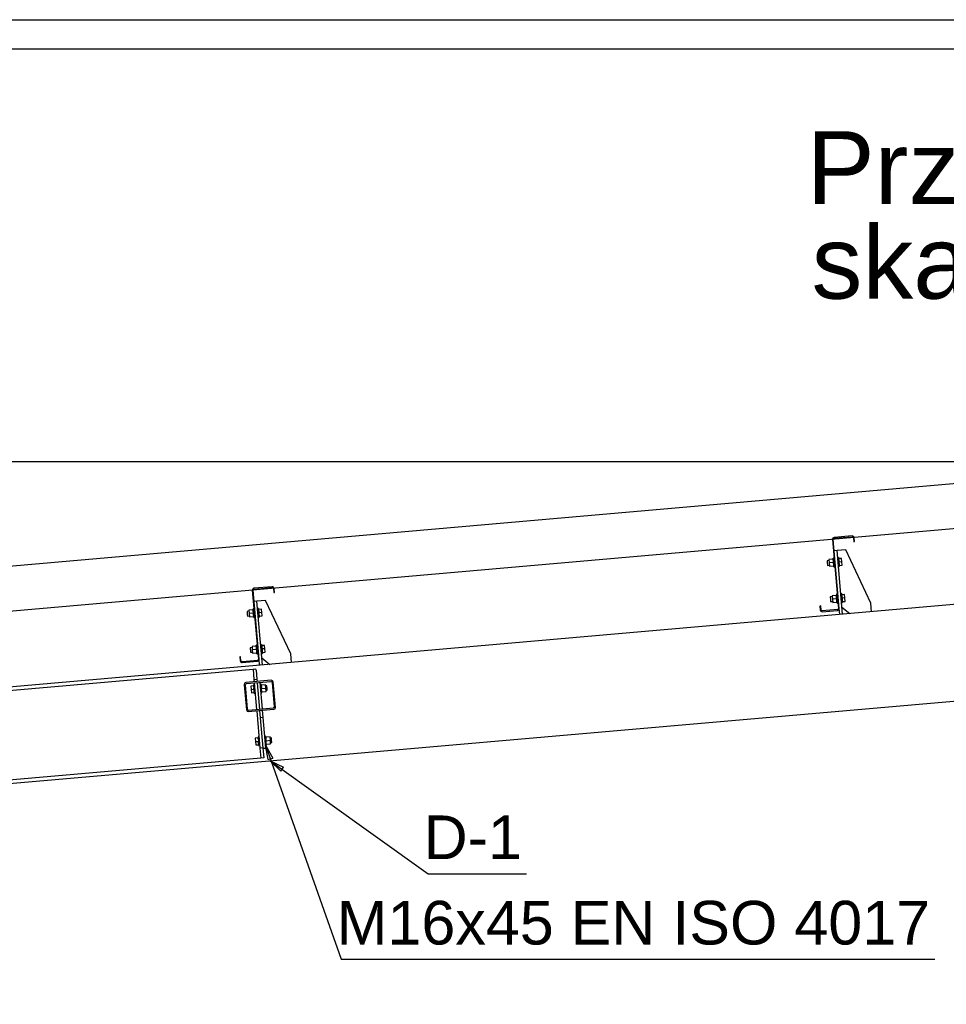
# Paper-space layout 'A0 Advance Steel' of a CAD drawing. Header units: millimetres. Extents: x -21 to 1320, y -7 to 928.
# Tile 111 of 134: x 711 to 775, y 753 to 820. Entities that reach past the tile are written whole.
import ezdxf

# ---------------------------------------------------------------- set-up
doc = ezdxf.new("R2010")
doc.units = ezdxf.units.MM
doc.layers.get('0').update_dxf_attribs({"linetype": 'CONTINUOUS'})
for name, color, linetype in [('AS_Belki', 145, 'CONTINUOUS'), ('AS_Blachy', 30, 'CONTINUOUS'), ('AS_DIM_ON', 7, 'CONTINUOUS'), ('AS_Sruby', 9, 'CONTINUOUS')]:
    doc.layers.add(name, color=color, linetype=linetype)
doc.styles.add('Arial', font='arial.ttf', dxfattribs={"height": 150})

psp = doc.layouts.new('A0 Advance Steel')

# ---------------------------------------------------------------- linework, layer by layer
for p, q in [((653.649, 777.825), (792.65, 789.986)), ((653.649, 774.749), (792.65, 786.91))]:
    psp.add_line(p, q)
at = {"color": 0, "linetype": 'ByBlock', "lineweight": -2}
for p, q in [((728.194, 769.504), (728.018, 770.502)), ((728.018, 770.502), (728.509, 769.615)), ((728.194, 769.504), (728.509, 769.615)), ((729.059, 768.709), (728.343, 769.426)), ((728.343, 769.426), (729.253, 768.98)), ((729.059, 768.709), (729.253, 768.98))]:
    psp.add_line(p, q, dxfattribs=at)
at = {"color": 3, "ltscale": 0.25}
for points in [[(626.837, 626.738), (626.837, 820.338), (953.437, 820.338), (953.437, 626.738), (626.837, 626.738)], [(628.837, 628.738), (628.837, 818.338), (951.437, 818.338), (951.437, 628.738), (628.837, 628.738)]]:
    psp.add_lwpolyline(points, dxfattribs=at)
at = {"color": 7}
for points in [[(728.018, 770.502), (733.214, 755.804), (773.982, 755.804)], [(728.343, 769.426), (739.197, 761.669), (745.95, 761.669)]]:
    psp.add_lwpolyline(points, dxfattribs=at)
at = {"layer": 'AS_Belki', "linetype": 'Continuous', "ltscale": 0.25}
for p, q in [((766.96, 784.673), (766.955, 784.624)), ((766.984, 784.716), (766.96, 784.673)), ((767.022, 784.746), (766.984, 784.716)), ((767.005, 784.629), (767.008, 784.658)), ((767.008, 784.658), (767.022, 784.683)), ((767.069, 784.76), (767.022, 784.746)), ((767.022, 784.683), (767.045, 784.702)), ((767.045, 784.702), (767.073, 784.71)), ((768.314, 784.869), (767.069, 784.76)), ((767.073, 784.71), (768.318, 784.819)), ((768.362, 784.863), (768.314, 784.869)), ((768.318, 784.819), (768.347, 784.816)), ((768.347, 784.816), (768.373, 784.802)), ((768.405, 784.84), (768.362, 784.863)), ((768.373, 784.802), (768.391, 784.779)), ((768.391, 784.779), (768.4, 784.751)), ((768.4, 784.751), (768.424, 784.477)), ((768.436, 784.802), (768.405, 784.84)), ((768.449, 784.755), (768.436, 784.802)), ((768.473, 784.481), (768.449, 784.755)), ((766.955, 784.624), (767.369, 779.892)), ((767.419, 779.897), (767.005, 784.629)), ((768.424, 784.477), (768.473, 784.481)), ((792.25, 781.643), (663.45, 770.374)), ((727.174, 781.26), (727.136, 781.229)), ((727.221, 781.274), (727.174, 781.26)), ((728.466, 781.382), (727.221, 781.274)), ((727.225, 781.224), (728.471, 781.333)), ((728.515, 781.377), (728.466, 781.382)), ((728.471, 781.333), (728.5, 781.329)), ((728.5, 781.329), (728.525, 781.315)), ((728.557, 781.354), (728.515, 781.377)), ((728.525, 781.315), (728.544, 781.293)), ((728.544, 781.293), (728.552, 781.264)), ((728.552, 781.264), (728.576, 780.991)), ((728.588, 781.316), (728.557, 781.354)), ((728.602, 781.269), (728.588, 781.316)), ((728.626, 780.995), (728.602, 781.269)), ((727.113, 781.187), (727.107, 781.138)), ((727.107, 781.138), (727.521, 776.406)), ((727.136, 781.229), (727.113, 781.187)), ((727.157, 781.142), (727.16, 781.172)), ((727.571, 776.411), (727.157, 781.142)), ((727.16, 781.172), (727.174, 781.197)), ((727.174, 781.197), (727.197, 781.216)), ((727.197, 781.216), (727.225, 781.224)), ((728.576, 780.991), (728.626, 780.995)), ((766.15, 780.062), (766.1, 780.057)), ((766.1, 780.057), (766.124, 779.783)), ((766.174, 779.788), (766.15, 780.062)), ((766.124, 779.783), (766.138, 779.737)), ((766.138, 779.737), (766.168, 779.699)), ((766.168, 779.699), (766.211, 779.675)), ((766.182, 779.76), (766.174, 779.788)), ((766.2, 779.737), (766.182, 779.76)), ((766.226, 779.723), (766.2, 779.737)), ((766.211, 779.675), (766.259, 779.67)), ((766.255, 779.72), (766.226, 779.723)), ((767.301, 779.811), (766.255, 779.72)), ((766.259, 779.67), (767.305, 779.761)), ((767.329, 779.819), (767.301, 779.811)), ((767.305, 779.761), (767.352, 779.775)), ((767.352, 779.838), (767.329, 779.819)), ((767.366, 779.863), (767.352, 779.838)), ((767.352, 779.775), (767.39, 779.806)), ((767.369, 779.892), (767.366, 779.863)), ((767.39, 779.806), (767.414, 779.848)), ((767.414, 779.848), (767.419, 779.897)), ((767.414, 779.848), (767.419, 779.897)), ((726.302, 776.576), (726.252, 776.571)), ((726.252, 776.571), (726.276, 776.297)), ((726.326, 776.302), (726.302, 776.576)), ((726.276, 776.297), (726.29, 776.25)), ((726.29, 776.25), (726.32, 776.212)), ((726.32, 776.212), (726.363, 776.189)), ((726.334, 776.273), (726.326, 776.302)), ((726.352, 776.251), (726.334, 776.273)), ((726.378, 776.237), (726.352, 776.251)), ((726.363, 776.189), (726.412, 776.184)), ((726.407, 776.233), (726.378, 776.237)), ((727.453, 776.325), (726.407, 776.233)), ((726.412, 776.184), (727.458, 776.275)), ((727.481, 776.333), (727.453, 776.325)), ((727.458, 776.275), (727.504, 776.289)), ((727.504, 776.351), (727.481, 776.333)), ((727.518, 776.377), (727.504, 776.351)), ((727.504, 776.289), (727.542, 776.319)), ((727.521, 776.406), (727.518, 776.377)), ((727.542, 776.319), (727.566, 776.362)), ((727.566, 776.362), (727.571, 776.411)), ((727.566, 776.362), (727.571, 776.411)), ((663.45, 770.143), (727.16, 775.717)), ((663.45, 763.749), (792.25, 775.017)), ((726.577, 774.757), (726.549, 774.67)), ((726.549, 774.67), (726.552, 774.637)), ((726.552, 774.637), (726.703, 772.917)), ((726.658, 774.8), (726.577, 774.757)), ((726.632, 774.637), (726.651, 774.695)), ((726.779, 772.963), (726.632, 774.637)), ((726.651, 774.695), (726.705, 774.724)), ((728.412, 774.953), (726.658, 774.8)), ((726.705, 774.724), (728.379, 774.87)), ((728.379, 774.87), (728.437, 774.852)), ((728.499, 774.926), (728.412, 774.953)), ((728.437, 774.852), (728.465, 774.797)), ((728.465, 774.797), (728.612, 773.124)), ((728.542, 774.844), (728.499, 774.926)), ((728.695, 773.091), (728.542, 774.844)), ((726.703, 772.917), (726.745, 772.835)), ((726.745, 772.835), (726.833, 772.807)), ((726.807, 772.909), (726.779, 772.963)), ((726.866, 772.891), (726.807, 772.909)), ((726.833, 772.807), (728.586, 772.961)), ((728.539, 773.037), (726.866, 772.891)), ((728.593, 773.065), (728.539, 773.037)), ((728.586, 772.961), (728.667, 773.003)), ((728.612, 773.124), (728.593, 773.065)), ((728.667, 773.003), (728.695, 773.091)), ((727.695, 769.6), (689.84, 766.289))]:
    psp.add_line(p, q, dxfattribs=at)
at = {"layer": 'AS_Blachy', "linetype": 'Continuous', "ltscale": 0.25}
for p, q in [((767.272, 783.874), (767.072, 783.857)), ((767.869, 783.926), (767.272, 783.874)), ((767.655, 779.491), (767.272, 783.874)), ((769.595, 780.263), (767.869, 783.926)), ((727.424, 780.388), (727.225, 780.37)), ((728.022, 780.44), (727.424, 780.388)), ((727.807, 776.005), (727.424, 780.388)), ((729.748, 776.777), (728.022, 780.44)), ((767.612, 779.989), (768.153, 779.534)), ((769.648, 779.665), (769.595, 780.263)), ((767.456, 779.473), (767.419, 779.897)), ((729.8, 776.179), (729.748, 776.777)), ((727.608, 775.987), (727.571, 776.411)), ((727.764, 776.503), (728.306, 776.048)), ((727.16, 775.717), (727.36, 775.735)), ((727.16, 775.717), (727.221, 775.02)), ((727.366, 775.657), (727.36, 775.735)), ((727.366, 775.657), (727.421, 775.037)), ((727.221, 775.02), (727.421, 775.037)), ((727.221, 775.02), (727.236, 774.85)), ((727.243, 774.771), (727.403, 772.938)), ((727.421, 775.037), (727.435, 774.868)), ((727.442, 774.788), (727.603, 772.955)), ((727.802, 772.973), (727.642, 774.806)), ((727.41, 772.858), (727.634, 770.298)), ((727.61, 772.875), (727.653, 772.377)), ((727.852, 772.395), (727.809, 772.893)), ((727.852, 772.395), (727.653, 772.377)), ((727.653, 772.377), (727.836, 770.285)), ((728.036, 770.303), (727.852, 772.395)), ((727.834, 770.315), (727.634, 770.298)), ((727.634, 770.298), (727.695, 769.6)), ((727.836, 770.285), (728.036, 770.303)), ((727.836, 770.285), (727.895, 769.618)), ((727.895, 769.618), (727.695, 769.6))]:
    psp.add_line(p, q, dxfattribs=at)
at = {"layer": 'AS_DIM_ON', "color": 8}
psp.add_line((632.275, 789.986), (790.641, 789.986), dxfattribs=at)
at = {"layer": 'AS_Sruby', "linetype": 'Continuous', "ltscale": 0.25}
for p, q in [((767.066, 783.354), (767.006, 783.349)), ((767.007, 783.343), (767.006, 783.349)), ((767.008, 783.326), (767.007, 783.343)), ((767.011, 783.299), (767.008, 783.326)), ((767.014, 783.261), (767.011, 783.299)), ((767.375, 783.381), (767.315, 783.376)), ((767.375, 783.381), (767.376, 783.375)), ((767.376, 783.375), (767.377, 783.358)), ((767.377, 783.358), (767.379, 783.331)), ((767.379, 783.331), (767.383, 783.294)), ((767.58, 783.331), (767.381, 783.313)), ((767.381, 783.313), (767.395, 783.159)), ((767.383, 783.294), (767.387, 783.248)), ((767.6, 783.1), (767.58, 783.331)), ((766.724, 783.184), (766.59, 783.172)), ((766.59, 783.172), (766.591, 783.16)), ((766.591, 783.16), (766.594, 783.125)), ((766.594, 783.125), (766.599, 783.074)), ((766.599, 783.074), (766.604, 783.013)), ((766.604, 783.013), (766.61, 782.952)), ((766.61, 782.952), (766.614, 782.9)), ((766.614, 782.9), (766.617, 782.865)), ((766.617, 782.865), (766.618, 782.853)), ((766.618, 782.853), (766.752, 782.865)), ((767.012, 783.281), (766.718, 783.255)), ((766.718, 783.255), (766.738, 783.024)), ((766.729, 783.127), (766.738, 783.024)), ((767.033, 783.05), (766.738, 783.024)), ((766.738, 783.024), (766.758, 782.794)), ((766.758, 782.794), (767.053, 782.819)), ((767.018, 783.216), (767.014, 783.261)), ((767.023, 783.164), (767.018, 783.216)), ((767.028, 783.108), (767.023, 783.164)), ((767.033, 783.05), (767.026, 783.125)), ((767.033, 783.05), (767.028, 783.108)), ((767.038, 782.992), (767.033, 783.05)), ((767.043, 782.936), (767.038, 782.992)), ((767.047, 782.884), (767.043, 782.936)), ((767.051, 782.839), (767.047, 782.884)), ((767.054, 782.802), (767.051, 782.839)), ((767.057, 782.774), (767.054, 782.802)), ((767.058, 782.757), (767.057, 782.774)), ((767.059, 782.751), (767.058, 782.757)), ((767.059, 782.751), (767.119, 782.756)), ((767.368, 782.778), (767.427, 782.783)), ((767.387, 783.248), (767.391, 783.197)), ((767.391, 783.197), (767.396, 783.141)), ((767.396, 783.141), (767.401, 783.082)), ((767.6, 783.1), (767.401, 783.082)), ((767.401, 783.082), (767.406, 783.024)), ((767.406, 783.024), (767.411, 782.968)), ((767.411, 782.968), (767.416, 782.916)), ((767.416, 782.916), (767.42, 782.871)), ((767.42, 782.871), (767.421, 782.852)), ((767.421, 782.852), (767.621, 782.869)), ((767.421, 782.852), (767.423, 782.834)), ((767.423, 782.834), (767.425, 782.806)), ((767.425, 782.806), (767.427, 782.789)), ((767.427, 782.789), (767.427, 782.783)), ((767.621, 782.869), (767.6, 783.1)), ((766.942, 780.693), (766.808, 780.682)), ((766.808, 780.682), (766.809, 780.669)), ((766.809, 780.669), (766.812, 780.635)), ((766.812, 780.635), (766.817, 780.583)), ((766.817, 780.583), (766.822, 780.522)), ((767.23, 780.79), (766.935, 780.765)), ((766.935, 780.765), (766.956, 780.534)), ((767.284, 780.864), (767.224, 780.858)), ((767.225, 780.853), (767.224, 780.858)), ((767.226, 780.836), (767.225, 780.853)), ((767.229, 780.808), (767.226, 780.836)), ((767.23, 780.79), (767.229, 780.808)), ((767.232, 780.771), (767.23, 780.79)), ((767.236, 780.726), (767.232, 780.771)), ((767.241, 780.674), (767.236, 780.726)), ((767.245, 780.618), (767.241, 780.674)), ((767.251, 780.56), (767.245, 780.618)), ((767.593, 780.891), (767.533, 780.885)), ((767.593, 780.891), (767.593, 780.885)), ((767.593, 780.885), (767.595, 780.868)), ((767.595, 780.868), (767.597, 780.84)), ((767.597, 780.84), (767.601, 780.803)), ((767.798, 780.84), (767.599, 780.823)), ((767.599, 780.823), (767.602, 780.787)), ((767.601, 780.803), (767.605, 780.758)), ((767.605, 780.758), (767.609, 780.706)), ((767.609, 780.706), (767.614, 780.65)), ((767.614, 780.65), (767.619, 780.592)), ((767.818, 780.609), (767.619, 780.592)), ((767.619, 780.592), (767.624, 780.534)), ((767.818, 780.609), (767.798, 780.84)), ((767.839, 780.379), (767.818, 780.609)), ((766.822, 780.522), (766.827, 780.461)), ((766.827, 780.461), (766.832, 780.409)), ((766.832, 780.409), (766.835, 780.375)), ((766.835, 780.375), (766.836, 780.363)), ((766.836, 780.363), (766.97, 780.374)), ((767.251, 780.56), (766.956, 780.534)), ((766.956, 780.534), (766.976, 780.303)), ((766.976, 780.303), (767.271, 780.329)), ((767.256, 780.501), (767.251, 780.56)), ((767.261, 780.445), (767.256, 780.501)), ((767.265, 780.394), (767.261, 780.445)), ((767.269, 780.348), (767.265, 780.394)), ((767.272, 780.311), (767.269, 780.348)), ((767.275, 780.284), (767.272, 780.311)), ((767.276, 780.266), (767.275, 780.284)), ((767.277, 780.261), (767.276, 780.266)), ((767.277, 780.261), (767.336, 780.266)), ((767.585, 780.288), (767.645, 780.293)), ((767.624, 780.534), (767.629, 780.477)), ((767.629, 780.477), (767.634, 780.426)), ((767.634, 780.426), (767.638, 780.381)), ((767.638, 780.381), (767.641, 780.343)), ((767.639, 780.361), (767.839, 780.379)), ((767.641, 780.343), (767.643, 780.316)), ((767.643, 780.316), (767.645, 780.299)), ((767.645, 780.299), (767.645, 780.293)), ((726.876, 779.697), (726.743, 779.686)), ((726.743, 779.686), (726.744, 779.674)), ((726.744, 779.674), (726.747, 779.639)), ((726.747, 779.639), (726.751, 779.587)), ((726.751, 779.587), (726.756, 779.526)), ((726.756, 779.526), (726.762, 779.465)), ((726.762, 779.465), (726.766, 779.414)), ((726.766, 779.414), (726.769, 779.379)), ((726.769, 779.379), (726.77, 779.367)), ((726.77, 779.367), (726.904, 779.379)), ((727.165, 779.795), (726.87, 779.769)), ((726.87, 779.769), (726.89, 779.538)), ((726.881, 779.641), (726.89, 779.538)), ((727.185, 779.564), (726.89, 779.538)), ((726.89, 779.538), (726.91, 779.307)), ((726.91, 779.307), (727.205, 779.333)), ((727.218, 779.868), (727.159, 779.863)), ((727.159, 779.857), (727.159, 779.863)), ((727.161, 779.84), (727.159, 779.857)), ((727.163, 779.812), (727.161, 779.84)), ((727.166, 779.775), (727.163, 779.812)), ((727.17, 779.73), (727.166, 779.775)), ((727.175, 779.678), (727.17, 779.73)), ((727.18, 779.622), (727.175, 779.678)), ((727.185, 779.564), (727.18, 779.622)), ((727.19, 779.506), (727.185, 779.564)), ((727.195, 779.45), (727.19, 779.506)), ((727.199, 779.398), (727.195, 779.45)), ((727.203, 779.353), (727.199, 779.398)), ((727.207, 779.315), (727.203, 779.353)), ((727.209, 779.288), (727.207, 779.315)), ((727.21, 779.271), (727.209, 779.288)), ((727.211, 779.265), (727.21, 779.271)), ((727.211, 779.265), (727.271, 779.27)), ((727.527, 779.895), (727.468, 779.89)), ((727.52, 779.292), (727.58, 779.297)), ((727.527, 779.895), (727.528, 779.889)), ((727.528, 779.889), (727.529, 779.872)), ((727.529, 779.872), (727.532, 779.845)), ((727.532, 779.845), (727.535, 779.807)), ((727.732, 779.844), (727.533, 779.827)), ((727.533, 779.827), (727.547, 779.673)), ((727.535, 779.807), (727.539, 779.762)), ((727.539, 779.762), (727.543, 779.71)), ((727.543, 779.71), (727.548, 779.654)), ((727.548, 779.654), (727.553, 779.596)), ((727.753, 779.614), (727.553, 779.596)), ((727.553, 779.596), (727.559, 779.538)), ((727.559, 779.538), (727.563, 779.482)), ((727.563, 779.482), (727.568, 779.43)), ((727.568, 779.43), (727.572, 779.385)), ((727.572, 779.385), (727.574, 779.365)), ((727.574, 779.365), (727.773, 779.383)), ((727.574, 779.365), (727.575, 779.348)), ((727.575, 779.348), (727.578, 779.32)), ((727.578, 779.32), (727.579, 779.303)), ((727.579, 779.303), (727.58, 779.297)), ((727.753, 779.614), (727.732, 779.844)), ((727.773, 779.383), (727.753, 779.614)), ((727.094, 777.207), (726.96, 777.195)), ((727.383, 777.304), (727.088, 777.278)), ((727.088, 777.278), (727.108, 777.048)), ((727.436, 777.377), (727.377, 777.372)), ((727.377, 777.366), (727.377, 777.372)), ((727.379, 777.349), (727.377, 777.366)), ((727.381, 777.322), (727.379, 777.349)), ((727.383, 777.304), (727.381, 777.322)), ((727.384, 777.285), (727.383, 777.304)), ((727.388, 777.239), (727.384, 777.285)), ((727.393, 777.188), (727.388, 777.239)), ((727.745, 777.404), (727.685, 777.399)), ((727.745, 777.404), (727.746, 777.399)), ((727.746, 777.399), (727.747, 777.382)), ((727.747, 777.382), (727.75, 777.354)), ((727.75, 777.354), (727.753, 777.317)), ((727.95, 777.354), (727.751, 777.336)), ((727.751, 777.336), (727.754, 777.3)), ((727.753, 777.317), (727.757, 777.272)), ((727.757, 777.272), (727.761, 777.22)), ((727.761, 777.22), (727.766, 777.164)), ((727.971, 777.123), (727.95, 777.354)), ((726.96, 777.195), (726.961, 777.183)), ((726.961, 777.183), (726.965, 777.149)), ((726.965, 777.149), (726.969, 777.097)), ((726.969, 777.097), (726.974, 777.036)), ((726.974, 777.036), (726.98, 776.975)), ((726.98, 776.975), (726.984, 776.923)), ((726.984, 776.923), (726.987, 776.889)), ((726.987, 776.889), (726.988, 776.877)), ((726.988, 776.877), (727.122, 776.888)), ((727.403, 777.073), (727.108, 777.048)), ((727.108, 777.048), (727.128, 776.817)), ((727.128, 776.817), (727.423, 776.843)), ((727.398, 777.132), (727.393, 777.188)), ((727.403, 777.073), (727.398, 777.132)), ((727.408, 777.015), (727.403, 777.073)), ((727.413, 776.959), (727.408, 777.015)), ((727.417, 776.907), (727.413, 776.959)), ((727.421, 776.862), (727.417, 776.907)), ((727.424, 776.825), (727.421, 776.862)), ((727.427, 776.797), (727.424, 776.825)), ((727.428, 776.78), (727.427, 776.797)), ((727.429, 776.775), (727.428, 776.78)), ((727.429, 776.775), (727.489, 776.78)), ((727.738, 776.802), (727.797, 776.807)), ((727.766, 777.164), (727.771, 777.106)), ((727.971, 777.123), (727.771, 777.106)), ((727.771, 777.106), (727.776, 777.047)), ((727.776, 777.047), (727.781, 776.991)), ((727.781, 776.991), (727.786, 776.94)), ((727.786, 776.94), (727.79, 776.894)), ((727.79, 776.894), (727.793, 776.857)), ((727.792, 776.875), (727.991, 776.892)), ((727.793, 776.857), (727.795, 776.83)), ((727.795, 776.83), (727.797, 776.813)), ((727.797, 776.813), (727.797, 776.807)), ((727.991, 776.892), (727.971, 777.123)), ((727.2, 774.578), (727.001, 774.56)), ((727.001, 774.56), (727.021, 774.33)), ((727.254, 774.651), (727.194, 774.646)), ((727.194, 774.646), (727.194, 774.64)), ((727.194, 774.64), (727.196, 774.623)), ((727.196, 774.623), (727.198, 774.596)), ((727.198, 774.596), (727.201, 774.558)), ((727.201, 774.558), (727.205, 774.513)), ((727.208, 774.482), (727.203, 774.542)), ((727.205, 774.513), (727.21, 774.461)), ((727.712, 774.691), (727.652, 774.686)), ((727.712, 774.686), (727.712, 774.691)), ((727.714, 774.669), (727.712, 774.686)), ((727.716, 774.641), (727.714, 774.669)), ((727.719, 774.604), (727.716, 774.641)), ((728.013, 774.649), (727.718, 774.623)), ((727.718, 774.623), (727.731, 774.468)), ((727.723, 774.558), (727.719, 774.604)), ((727.728, 774.507), (727.723, 774.558)), ((727.733, 774.451), (727.728, 774.507)), ((728.033, 774.418), (728.013, 774.649)), ((728.103, 774.585), (728.019, 774.578)), ((728.104, 774.573), (728.103, 774.585)), ((728.107, 774.538), (728.104, 774.573)), ((728.111, 774.487), (728.107, 774.538)), ((727.021, 774.33), (727.22, 774.347)), ((727.021, 774.33), (727.041, 774.099)), ((727.041, 774.099), (727.24, 774.116)), ((727.21, 774.461), (727.215, 774.405)), ((727.22, 774.347), (727.213, 774.422)), ((727.215, 774.405), (727.22, 774.347)), ((727.22, 774.347), (727.225, 774.289)), ((727.225, 774.289), (727.23, 774.233)), ((727.24, 774.116), (727.227, 774.27)), ((727.23, 774.233), (727.234, 774.181)), ((727.234, 774.181), (727.238, 774.136)), ((727.238, 774.136), (727.242, 774.099)), ((727.242, 774.099), (727.244, 774.071)), ((727.244, 774.071), (727.246, 774.054)), ((727.246, 774.054), (727.246, 774.048)), ((727.246, 774.048), (727.306, 774.053)), ((727.704, 774.088), (727.764, 774.094)), ((727.738, 774.392), (727.733, 774.451)), ((727.738, 774.392), (728.033, 774.418)), ((727.743, 774.334), (727.738, 774.392)), ((727.748, 774.278), (727.743, 774.334)), ((727.752, 774.226), (727.748, 774.278)), ((727.756, 774.181), (727.752, 774.226)), ((727.76, 774.144), (727.756, 774.181)), ((727.758, 774.162), (728.053, 774.187)), ((727.762, 774.116), (727.76, 774.144)), ((727.764, 774.099), (727.762, 774.116)), ((727.764, 774.094), (727.764, 774.099)), ((728.053, 774.187), (728.033, 774.418)), ((728.047, 774.259), (728.13, 774.266)), ((728.117, 774.426), (728.111, 774.487)), ((728.122, 774.365), (728.117, 774.426)), ((728.126, 774.313), (728.122, 774.365)), ((728.129, 774.278), (728.126, 774.313)), ((728.13, 774.266), (728.129, 774.278)), ((727.514, 770.992), (727.314, 770.974)), ((727.314, 770.974), (727.334, 770.743)), ((727.334, 770.743), (727.534, 770.761)), ((727.334, 770.743), (727.355, 770.513)), ((727.355, 770.513), (727.554, 770.53)), ((727.567, 771.065), (727.508, 771.06)), ((727.508, 771.06), (727.508, 771.054)), ((727.508, 771.054), (727.51, 771.037)), ((727.51, 771.037), (727.512, 771.009)), ((727.512, 771.009), (727.515, 770.972)), ((727.515, 770.972), (727.519, 770.927)), ((727.522, 770.897), (727.517, 770.954)), ((727.519, 770.927), (727.524, 770.875)), ((727.524, 770.875), (727.529, 770.819)), ((727.529, 770.819), (727.534, 770.761)), ((727.534, 770.761), (727.539, 770.702)), ((727.539, 770.702), (727.544, 770.646)), ((727.554, 770.53), (727.54, 770.684)), ((727.544, 770.646), (727.548, 770.595)), ((727.548, 770.595), (727.552, 770.549)), ((727.552, 770.549), (727.555, 770.512)), ((727.555, 770.512), (727.558, 770.485)), ((727.558, 770.485), (727.559, 770.468)), ((727.559, 770.468), (727.56, 770.462)), ((727.56, 770.462), (727.62, 770.467)), ((728.026, 771.105), (727.966, 771.1)), ((728.018, 770.502), (728.078, 770.507)), ((728.026, 771.099), (728.026, 771.105)), ((728.028, 771.082), (728.026, 771.099)), ((728.03, 771.055), (728.028, 771.082)), ((728.033, 771.017), (728.03, 771.055)), ((728.326, 771.063), (728.032, 771.037)), ((728.032, 771.037), (728.045, 770.881)), ((728.037, 770.972), (728.033, 771.017)), ((728.042, 770.92), (728.037, 770.972)), ((728.047, 770.864), (728.042, 770.92)), ((728.052, 770.806), (728.047, 770.864)), ((728.052, 770.806), (728.347, 770.832)), ((728.057, 770.748), (728.052, 770.806)), ((728.062, 770.692), (728.057, 770.748)), ((728.066, 770.64), (728.062, 770.692)), ((728.07, 770.595), (728.066, 770.64)), ((728.073, 770.558), (728.07, 770.595)), ((728.072, 770.575), (728.367, 770.601)), ((728.076, 770.53), (728.073, 770.558)), ((728.077, 770.513), (728.076, 770.53)), ((728.078, 770.507), (728.077, 770.513)), ((728.347, 770.832), (728.326, 771.063)), ((728.416, 770.999), (728.333, 770.991)), ((728.367, 770.601), (728.347, 770.832)), ((728.361, 770.673), (728.444, 770.68)), ((728.417, 770.986), (728.416, 770.999)), ((728.42, 770.952), (728.417, 770.986)), ((728.425, 770.9), (728.42, 770.952)), ((728.43, 770.839), (728.425, 770.9)), ((728.436, 770.778), (728.43, 770.839)), ((728.44, 770.727), (728.436, 770.778)), ((728.443, 770.692), (728.44, 770.727)), ((728.444, 770.68), (728.443, 770.692))]:
    psp.add_line(p, q, dxfattribs=at)

# ---------------------------------------------------------------- texts
at = {"color": 84, "style": 'Arial'}
for s, p in [('Przekrój w osi 2', (765.198, 807.673)), ('skala 1:50', (765.522, 801.173))]:
    psp.add_text(s, height=5, dxfattribs=at).set_placement(p)
at = {"color": 7, "style": 'Arial'}
for s, p in [('D-1', (738.873, 762.669)), ('M16x45 EN ISO 4017', (732.903, 756.804))]:
    psp.add_text(s, height=3, dxfattribs=at).set_placement(p)

doc.saveas('drawing.dxf')
